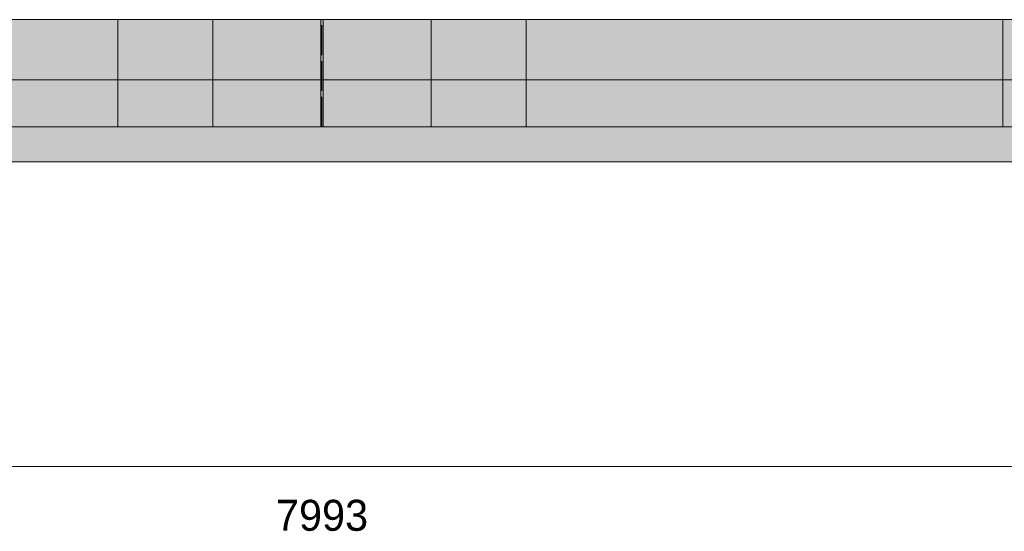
# Model space of a CAD drawing. Header units: millimetres. Extents: x 17 to 413, y 4 to 292.
# Tile 42 of 66: x 221 to 263, y 107 to 129. Entities that reach past the tile are written whole.
import ezdxf
from ezdxf.enums import TextEntityAlignment as Align

# ---------------------------------------------------------------- set-up
doc = ezdxf.new("R2010")
doc.units = ezdxf.units.MM
doc.linetypes.add('DASHED', pattern=[1.524, 1.27, -0.254])
for name, color, linetype in [('FILL-EPS', 7, 'Continuous'), ('FILL-LIGHT', 7, 'Continuous'), ('LINE-C_2E8C94', 7, 'Continuous'), ('LINE-C_337880', 7, 'Continuous'), ('LINE-INK', 7, 'Continuous'), ('LINE-STEEL_GREY', 7, 'Continuous'), ('LINE-TEAL_DK-DASH', 7, 'DASHED'), ('TEXT-INK', 7, 'Continuous')]:
    doc.layers.add(name, color=color, linetype=linetype)

msp = doc.modelspace()

# ---------------------------------------------------------------- hatches: boundary and pattern name
at = {"layer": 'FILL-EPS', "true_color": 0xccffff}
h = msp.add_hatch(color=7, dxfattribs=at)
h.dxf.hatch_style = 1
h.paths.add_polyline_path([(197.101, 124.535), (197.101, 129.107), (269.899, 129.107), (269.899, 124.535)])
h = msp.add_hatch(color=7, dxfattribs=at)
h.dxf.hatch_style = 1
h.paths.add_polyline_path([(197.101, 129.107), (268.883, 129.107), (269.899, 129.107), (269.899, 124.535), (268.883, 124.535), (197.101, 124.535)])
h = msp.add_hatch(color=7, dxfattribs=at)
h.dxf.hatch_style = 1
h.paths.add_polyline_path([(197.101, 124.535), (197.101, 129.107), (268.884, 129.107), (268.9, 129.107), (269.899, 129.107), (269.899, 124.535), (268.884, 124.535)])
h = msp.add_hatch(color=7, dxfattribs=at)
h.dxf.hatch_style = 1
h.paths.add_polyline_path([(197.101, 129.107), (269.899, 129.107), (269.899, 124.535), (197.101, 124.535)])
at = {"layer": 'FILL-LIGHT', "true_color": 0xdbdbde}
h = msp.add_hatch(color=254, dxfattribs=at)
h.dxf.hatch_style = 1
h.paths.add_polyline_path([(194.559, 126.535), (194.559, 129.107), (272.442, 129.107), (272.442, 126.535)])
h = msp.add_hatch(color=254, dxfattribs=at)
h.dxf.hatch_style = 1
h.paths.add_polyline_path([(194.559, 129.107), (272.442, 129.107), (272.442, 126.535), (194.559, 126.535)])
h = msp.add_hatch(color=254, dxfattribs=at)
h.dxf.hatch_style = 1
h.paths.add_polyline_path([(185.542, 123.035), (185.542, 124.535), (281.457, 124.535), (281.457, 123.035)])
h = msp.add_hatch(color=254, dxfattribs=at)
h.dxf.hatch_style = 1
h.paths.add_polyline_path([(185.542, 124.535), (281.457, 124.535), (281.457, 123.035), (185.542, 123.035)])

# ---------------------------------------------------------------- linework, layer by layer
at = {"layer": 'LINE-C_2E8C94', "lineweight": 5}
for points in [[(197.101, 124.535), (197.101, 129.107), (269.899, 129.107), (269.899, 124.535)], [(197.101, 129.107), (268.883, 129.107), (268.883, 129.107), (269.899, 129.107), (269.899, 124.535), (269.899, 124.535), (268.883, 124.535), (268.883, 124.535), (197.101, 124.535), (197.101, 129.107)], [(197.101, 124.535), (197.101, 129.107), (268.884, 129.107), (268.884, 129.107), (268.9, 129.107), (268.9, 129.107), (269.899, 129.107), (269.899, 129.107), (269.899, 129.107), (269.899, 129.107), (269.899, 124.535), (268.884, 124.535), (268.884, 124.535), (268.884, 124.535)], [(197.101, 129.107), (269.899, 129.107), (269.899, 124.535), (269.899, 124.535), (269.899, 124.535), (269.899, 124.535), (197.101, 124.535), (197.101, 129.107)]]:
    msp.add_lwpolyline(points, close=True, dxfattribs=at)
at = {"layer": 'LINE-C_337880', "lineweight": 5}
for p, q in [((224.785, 124.545), (224.785, 129.097)), ((224.785, 124.545), (224.785, 129.097)), ((228.849, 124.545), (228.849, 129.097)), ((228.849, 124.545), (228.849, 129.097)), ((233.452, 124.545), (233.452, 129.097)), ((233.452, 124.545), (233.452, 129.097)), ((233.452, 124.545), (233.452, 129.097)), ((233.452, 124.545), (233.452, 129.097)), ((233.548, 124.545), (233.548, 129.097)), ((233.548, 124.545), (233.548, 129.097)), ((233.548, 124.545), (233.548, 129.097)), ((233.548, 124.545), (233.548, 129.097)), ((238.151, 124.545), (238.151, 129.097)), ((238.151, 124.545), (238.151, 129.097)), ((242.215, 124.545), (242.215, 129.097)), ((242.215, 124.545), (242.215, 129.097)), ((262.536, 124.545), (262.536, 129.097)), ((262.536, 124.545), (262.536, 129.097))]:
    msp.add_line(p, q, dxfattribs=at)
at = {"layer": 'LINE-INK', "lineweight": 5}
msp.add_line((193.537, 110.035), (273.467, 110.035), dxfattribs=at)
at = {"layer": 'LINE-STEEL_GREY', "lineweight": 5}
for points in [[(194.559, 126.535), (194.559, 129.107), (272.442, 129.107), (272.442, 126.535)], [(194.559, 129.107), (272.442, 129.107), (272.442, 126.535), (272.442, 126.535), (194.559, 126.535)], [(185.542, 123.035), (185.542, 124.535), (281.457, 124.535), (281.457, 124.535), (281.457, 123.035)], [(185.542, 124.535), (185.542, 124.535), (185.542, 124.535), (281.457, 124.535), (281.457, 123.035), (185.542, 123.035)]]:
    msp.add_lwpolyline(points, close=True, dxfattribs=at)
at = {"layer": 'LINE-TEAL_DK-DASH', "lineweight": 5}
msp.add_line((233.5, 124.545), (233.5, 129.097), dxfattribs=at)
msp.add_line((233.5, 124.545), (233.5, 129.097), dxfattribs=at)
msp.add_line((233.5, 124.545), (233.5, 129.097), dxfattribs=at)
msp.add_line((233.5, 124.545), (233.5, 129.097), dxfattribs=at)

# ---------------------------------------------------------------- texts
at = {"layer": 'TEXT-INK'}
msp.add_text('7993', height=1.3208, dxfattribs=at).set_placement((233.502, 107.3), align=Align.CENTER)

doc.saveas('drawing.dxf')
